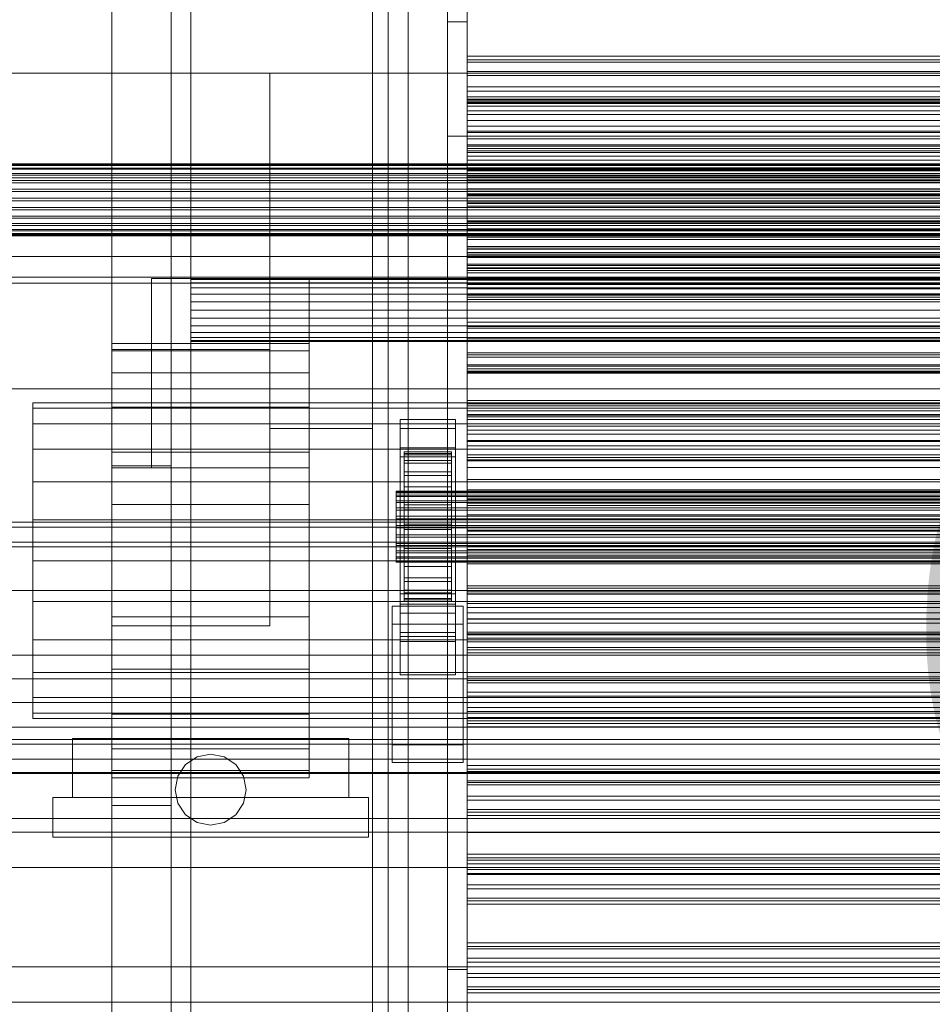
# Model space of a CAD drawing. Header units: millimetres. Extents: x -1970 to 61924, y -58230 to 6847.
# Tile 23 of 256: x -1363 to -1132, y -34466 to -34216. Entities that reach past the tile are written whole.
import ezdxf

# ---------------------------------------------------------------- set-up
doc = ezdxf.new("R2010")
doc.units = ezdxf.units.MM
for name, color, linetype, lineweight in [('COTAS_O', 1, 'Continuous', 0), ('COTAS_P', 1, 'Continuous', 0), ('frontal_briquetadora', 7, 'Continuous', 0), ('frontal_C03', 7, 'Continuous', 0), ('frontal_secador', 7, 'Continuous', 0), ('frontal_tolva', 7, 'Continuous', 0)]:
    doc.layers.add(name, color=color, linetype=linetype, lineweight=lineweight)
doc.dimstyles.new('R19_100', dxfattribs={"dimtxt": 250, "dimasz": 150, "dimexe": 150, "dimexo": 80, "dimgap": 100, "dimtad": 1, "dimtih": 1, "dimtoh": 1, "dimdsep": 46, "dimcen": 0.09, "dimadec": 0, "dimazin": 0, "dimtfac": 1, "dimtdec": 4, "dimtofl": 0, "dimtmove": 0, "dimatfit": 3, "dimfxl": 1, "dimtolj": 1, "dimtzin": 0, "dimarcsym": 0})

# ---------------------------------------------------------------- blocks, each defined once
blk = doc.blocks.new('DIM_R26_43')
at = {"layer": 'COTAS_P'}
for p, q in [((-1750, -34600), (-1600, -34555)), ((2600, -34600), (2450, -34555)), ((-1750, -35500), (-1750, -34600)), ((-1750, -34600), (2600, -34600)), ((-1750, -34600), (-1600, -34645)), ((2600, -34600), (2450, -34645)), ((2600, -35500), (2600, -34600))]:
    blk.add_line(p, q, dxfattribs=at)
blk.add_text('4350 P', height=250, dxfattribs=at).set_placement((425, -34500))
blk = doc.blocks.new('DIM_R26_45')
at = {"layer": 'COTAS_O'}
for p, q in [((-1725, -31700), (-1025, -31700)), ((-1025, -31700), (-1070, -31850)), ((-1025, -34400), (-1025, -31700)), ((-1025, -31700), (-980, -31850)), ((-1025, -34400), (-1070, -34250)), ((-1025, -34400), (-980, -34250)), ((-1725, -34400), (-1025, -34400))]:
    blk.add_line(p, q, dxfattribs=at)
blk.add_text('2700 O', height=250, rotation=90, dxfattribs=at).set_placement((-1125, -33050))
blk = doc.blocks.new('DIM_R26_46')
at = {"layer": 'COTAS_O'}
for p, q in [((-1725, -33700), (-1575, -33655)), ((1725, -33700), (1575, -33655)), ((-1725, -34400), (-1725, -33700)), ((-1725, -33700), (1725, -33700)), ((-1725, -33700), (-1575, -33745)), ((1725, -33700), (1575, -33745)), ((1725, -34400), (1725, -33700))]:
    blk.add_line(p, q, dxfattribs=at)
blk.add_text('3450 O', height=250, dxfattribs=at).set_placement((0, -33600))
blk = doc.blocks.new('DIM_R26_50')
at = {"layer": 'COTAS_O'}
for p, q in [((-1480, -33670), (-780, -33670)), ((-780, -33670), (-825, -33820)), ((-780, -36000), (-780, -33670)), ((-780, -33670), (-735, -33820)), ((-780, -36000), (-825, -35850)), ((-780, -36000), (-735, -35850)), ((-1480, -36000), (-780, -36000))]:
    blk.add_line(p, q, dxfattribs=at)
blk.add_text('2330 O', height=250, rotation=90, dxfattribs=at).set_placement((-880, -34835))
blk = doc.blocks.new('DIM_R26_52')
at = {"layer": 'COTAS_O'}
for p, q in [((-1400, -33000), (-700, -33000)), ((-700, -33000), (-745, -33150)), ((-700, -36000), (-700, -33000)), ((-700, -33000), (-655, -33150)), ((-700, -36000), (-745, -35850)), ((-700, -36000), (-655, -35850)), ((-1400, -36000), (-700, -36000))]:
    blk.add_line(p, q, dxfattribs=at)
blk.add_text('3000 O', height=250, rotation=90, dxfattribs=at).set_placement((-800, -34500))

msp = doc.modelspace()

# ---------------------------------------------------------------- linework, layer by layer
at = {"layer": 'frontal_briquetadora'}
for p, q in [((-1300, -34230.013), (-1405, -34230.013)), ((-630, -34230.013), (-1405, -34230.013)), ((-1300, -34230), (-1274, -34230)), ((-1300, -34230.013), (-1300, -34230)), ((-1300, -34230), (-1300, -34320)), ((-1300, -34256.484), (-1300, -34230.013)), ((-1274, -34230), (-1274, -34230.013)), ((-1274, -34320), (-1274, -34230)), ((-1274, -34230.013), (-1274, -34256.484)), ((-810, -34230.013), (-1274, -34230.013)), ((-1300, -34256.484), (-1405, -34256.484)), ((-630, -34256.484), (-1405, -34256.484)), ((-1300, -34283.185), (-1300, -34256.484)), ((-1274, -34256.484), (-1274, -34283.185)), ((-810, -34256.484), (-1274, -34256.484)), ((-1385, -34271.246), (-875, -34271.246)), ((-875, -34276.4), (-1385, -34276.4)), ((-1385, -34281.638), (-875, -34281.638)), ((-1300, -34283.185), (-1405, -34283.185)), ((-630, -34283.185), (-1405, -34283.185)), ((-1300, -34310), (-1300, -34283.185)), ((-1274, -34283.185), (-1274, -34310)), ((-810, -34283.185), (-1274, -34283.185)), ((-1300, -34310), (-1450, -34310)), ((-590, -34310), (-1450, -34310)), ((-630, -34310), (-1405, -34310)), ((-1300, -34310), (-1405, -34310)), ((-1300, -34310), (-1300, -34320)), ((-810, -34310), (-1274, -34310)), ((-1274, -34320), (-1274, -34310)), ((-1300, -34320), (-1274, -34320)), ((-1450, -34345), (-590, -34345)), ((-620, -34345), (-1425, -34345)), ((-1385, -34377.401), (-875, -34377.401)), ((-875, -34383.4), (-1385, -34383.4)), ((-1385, -34389.399), (-875, -34389.399))]:
    msp.add_line(p, q, dxfattribs=at)
at = {"layer": 'frontal_C03'}
for p, q in [((-1274, -34875.113), (-1274, -32314.944)), ((-1270, -32314.944), (-1270, -34875.113)), ((-1270, -34879.011), (-1270, -32318.841)), ((-1274, -32441.623), (-1274, -35001.792)), ((-1270, -35001.792), (-1270, -32441.623)), ((-1250, -34227.254), (-1250, -34225.72)), ((-1250, -34225.72), (-1250, -34226.601)), ((1250, -34225.72), (-1250, -34225.72)), ((-1250, -34226.601), (-1250, -34229.562)), ((1250, -34226.601), (-1250, -34226.601)), ((-1250, -34230.619), (-1250, -34227.254)), ((1250, -34227.254), (-1250, -34227.254)), ((-1250, -34229.562), (-1250, -34233.471)), ((1250, -34229.562), (-1250, -34229.562)), ((-1250, -34234.529), (-1250, -34230.619)), ((-1250, -34230.619), (1250, -34230.619)), ((-1250, -34233.471), (-1250, -34236.836)), ((1250, -34233.471), (-1250, -34233.471)), ((-1250, -34237.49), (-1250, -34234.529)), ((1250, -34234.529), (-1250, -34234.529)), ((-1250, -34237.233), (-1250, -34236.6)), ((-1250, -34236.6), (-1250, -34237.697)), ((-1250, -34236.6), (1250, -34236.6)), ((-1250, -34236.836), (-1250, -34238.371)), ((1250, -34236.836), (-1250, -34236.836)), ((-1250, -34239.553), (-1250, -34237.233)), ((-1250, -34237.233), (1250, -34237.233)), ((-1250, -34238.371), (-1250, -34237.49)), ((1250, -34237.49), (-1250, -34237.49)), ((-1250, -34237.697), (-1250, -34240.449)), ((-1250, -34237.697), (1250, -34237.697)), ((1250, -34238.371), (-1250, -34238.371)), ((-1250, -34243.401), (-1250, -34239.553)), ((-1250, -34239.553), (1250, -34239.553)), ((-1250, -34240.449), (-1250, -34244.669)), ((-1250, -34240.449), (1250, -34240.449)), ((-1250, -34248.516), (-1250, -34243.401)), ((-1250, -34243.401), (1250, -34243.401)), ((-1250, -34244.669), (-1250, -34250.068)), ((-1250, -34244.669), (1250, -34244.669)), ((-1250, -34249.712), (-1250, -34248.177)), ((-1250, -34248.177), (-1250, -34249.059)), ((1250, -34248.177), (-1250, -34248.177)), ((-1250, -34254.549), (-1250, -34248.516)), ((-1250, -34248.516), (1250, -34248.516)), ((-1250, -34249.059), (-1250, -34252.019)), ((1250, -34249.059), (-1250, -34249.059)), ((-1250, -34253.077), (-1250, -34249.712)), ((1250, -34249.712), (-1250, -34249.712)), ((-1250, -34250.068), (-1250, -34256.28)), ((-1250, -34250.068), (1250, -34250.068)), ((-1250, -34252.019), (-1250, -34255.929)), ((1250, -34252.019), (-1250, -34252.019)), ((-1500, -34252.99), (1500, -34252.99)), ((-1500, -34253.214), (1500, -34253.214)), ((-1500, -34253.379), (1500, -34253.379)), ((-1500, -34254.036), (1500, -34254.036)), ((-1500, -34254.354), (1500, -34254.354)), ((-1500, -34255.4), (1500, -34255.4)), ((-1250, -34256.986), (-1250, -34253.077)), ((-1250, -34253.077), (1250, -34253.077)), ((-1250, -34261.088), (-1250, -34254.549)), ((-1250, -34254.549), (1250, -34254.549)), ((-1500, -34255.849), (1500, -34255.849)), ((-1500, -34257.212), (1500, -34257.212)), ((-1500, -34257.762), (1500, -34257.762)), ((-1250, -34255.929), (-1250, -34259.294)), ((1250, -34255.929), (-1250, -34255.929)), ((-1250, -34256.28), (-1250, -34262.881)), ((1250, -34256.28), (-1250, -34256.28)), ((-1250, -34259.947), (-1250, -34256.986)), ((1250, -34256.986), (-1250, -34256.986)), ((-1500, -34259.35), (1500, -34259.35)), ((1500, -34259.963), (-1500, -34259.963)), ((-1250, -34259.294), (-1250, -34260.828)), ((1250, -34259.294), (-1250, -34259.294)), ((-1250, -34260.828), (-1250, -34259.947)), ((1250, -34259.947), (-1250, -34259.947)), ((-1500, -34261.667), (1500, -34261.667)), ((-1500, -34262.302), (1500, -34262.302)), ((1250, -34260.828), (-1250, -34260.828)), ((-1250, -34267.689), (-1250, -34261.088)), ((-1250, -34261.088), (1250, -34261.088)), ((-1250, -34262.881), (-1250, -34269.42)), ((-1250, -34262.881), (1250, -34262.881)), ((-1500, -34264.006), (1500, -34264.006)), ((-1500, -34264.619), (1500, -34264.619)), ((-1500, -34266.207), (1500, -34266.207)), ((-1500, -34266.757), (1500, -34266.757)), ((-1250, -34273.9), (-1250, -34267.689)), ((-1250, -34267.689), (1250, -34267.689)), ((-1500, -34268.12), (1500, -34268.12)), ((-1500, -34268.569), (1500, -34268.569)), ((-1500, -34269.615), (1500, -34269.615)), ((-1500, -34269.933), (1500, -34269.933)), ((-1250, -34269.42), (-1250, -34275.453)), ((-1250, -34269.42), (1250, -34269.42)), ((-1500, -34270.59), (1500, -34270.59)), ((-1500, -34270.754), (1500, -34270.754)), ((-1500, -34270.979), (1500, -34270.979)), ((-1250, -34272.17), (-1250, -34270.635)), ((-1250, -34270.635), (-1250, -34271.516)), ((1250, -34270.635), (-1250, -34270.635)), ((-1250, -34271.516), (-1250, -34274.477)), ((1250, -34271.516), (-1250, -34271.516)), ((-1250, -34275.534), (-1250, -34272.17)), ((1250, -34272.17), (-1250, -34272.17)), ((-1250, -34279.3), (-1250, -34273.9)), ((-1250, -34273.9), (1250, -34273.9)), ((-1250, -34274.477), (-1250, -34278.387)), ((1250, -34274.477), (-1250, -34274.477)), ((-1250, -34275.453), (-1250, -34280.567)), ((-1250, -34275.453), (1250, -34275.453)), ((-1250, -34279.444), (-1250, -34275.534)), ((-1250, -34275.534), (1250, -34275.534)), ((-1250, -34278.387), (-1250, -34281.751)), ((1250, -34278.387), (-1250, -34278.387)), ((-1250, -34283.52), (-1250, -34279.3)), ((-1250, -34279.3), (1250, -34279.3)), ((-1250, -34282.405), (-1250, -34279.444)), ((1250, -34279.444), (-1250, -34279.444)), ((-1250, -34280.567), (-1250, -34284.416)), ((-1250, -34280.567), (1250, -34280.567)), ((-1250, -34281.751), (-1250, -34283.286)), ((1250, -34281.751), (-1250, -34281.751)), ((-1250, -34283.286), (-1250, -34282.405)), ((1250, -34282.405), (-1250, -34282.405)), ((1250, -34283.286), (-1250, -34283.286)), ((-1250, -34286.272), (-1250, -34283.52)), ((-1250, -34283.52), (1250, -34283.52)), ((-1250, -34284.416), (-1250, -34286.736)), ((-1250, -34284.416), (1250, -34284.416)), ((-1250, -34287.369), (-1250, -34286.272)), ((-1250, -34286.272), (1250, -34286.272)), ((-1250, -34286.736), (-1250, -34287.369)), ((-1250, -34286.736), (1250, -34286.736)), ((-1250, -34287.369), (1250, -34287.369)), ((-1250, -34294.627), (-1250, -34293.092)), ((-1250, -34293.092), (-1250, -34293.974)), ((1250, -34293.092), (-1250, -34293.092)), ((-1250, -34293.974), (-1250, -34296.935)), ((1250, -34293.974), (-1250, -34293.974)), ((-1250, -34297.992), (-1250, -34294.627)), ((1250, -34294.627), (-1250, -34294.627)), ((-1250, -34296.935), (-1250, -34300.844)), ((1250, -34296.935), (-1250, -34296.935)), ((-1250, -34301.902), (-1250, -34297.992)), ((-1250, -34297.992), (1250, -34297.992)), ((-1250, -34300.844), (-1250, -34304.209)), ((1250, -34300.844), (-1250, -34300.844)), ((-1250, -34304.862), (-1250, -34301.902)), ((1250, -34301.902), (-1250, -34301.902)), ((-1250, -34304.209), (-1250, -34305.744)), ((1250, -34304.209), (-1250, -34304.209)), ((-1250, -34305.744), (-1250, -34304.862)), ((1250, -34304.862), (-1250, -34304.862)), ((1250, -34305.744), (-1250, -34305.744)), ((-1250, -34313.698), (-1250, -34312.901)), ((-1250, -34312.901), (-1250, -34314.283)), ((-1250, -34312.901), (1250, -34312.901)), ((-1250, -34316.621), (-1250, -34313.698)), ((-1250, -34313.698), (1250, -34313.698)), ((-1250, -34314.283), (-1250, -34317.75)), ((-1250, -34314.283), (1250, -34314.283)), ((-1250, -34317.085), (-1250, -34315.55)), ((-1250, -34315.55), (-1250, -34316.431)), ((1250, -34315.55), (-1250, -34315.55)), ((-1250, -34316.431), (-1250, -34319.392)), ((1250, -34316.431), (-1250, -34316.431)), ((-1250, -34321.469), (-1250, -34316.621)), ((-1250, -34316.621), (1250, -34316.621)), ((-1250, -34320.45), (-1250, -34317.085)), ((1250, -34317.085), (-1250, -34317.085)), ((-1250, -34317.75), (-1250, -34323.066)), ((-1250, -34317.75), (1250, -34317.75)), ((-1267, -34319.998), (-1267, -34317.752)), ((-1267, -34317.752), (-1253, -34317.752)), ((-1267, -34364.526), (-1267, -34317.752)), ((-1253, -34319.998), (-1267, -34319.998)), ((-1267, -34319.998), (-1267, -34366.772)), ((-1253, -34317.752), (-1253, -34319.998)), ((-1253, -34317.752), (-1253, -34364.526)), ((-1253, -34366.772), (-1253, -34319.998)), ((-1250, -34319.392), (-1250, -34323.302)), ((1250, -34319.392), (-1250, -34319.392)), ((-1250, -34324.359), (-1250, -34320.45)), ((-1250, -34320.45), (1250, -34320.45)), ((-1250, -34327.913), (-1250, -34321.469)), ((-1250, -34321.469), (1250, -34321.469)), ((-1267, -34327.185), (-1267, -34324.939)), ((-1267, -34324.939), (-1253, -34324.939)), ((-1267, -34371.713), (-1267, -34324.939)), ((-1253, -34324.939), (-1253, -34327.185)), ((-1253, -34324.939), (-1253, -34371.713)), ((-1250, -34323.066), (-1250, -34329.869)), ((-1250, -34323.066), (1250, -34323.066)), ((-1250, -34323.302), (-1250, -34326.667)), ((1250, -34323.302), (-1250, -34323.302)), ((-1250, -34327.32), (-1250, -34324.359)), ((1250, -34324.359), (-1250, -34324.359)), ((-1253, -34327.185), (-1267, -34327.185)), ((-1267, -34327.185), (-1267, -34373.959)), ((-1266, -34335.887), (-1266, -34325.893)), ((-1266, -34325.893), (-1266, -34326.713)), ((-1266, -34325.893), (-1254, -34325.893)), ((-1266, -34326.366), (-1266, -34325.893)), ((-1266, -34336.111), (-1266, -34326.366)), ((-1266, -34326.366), (-1254, -34326.366)), ((-1266, -34328.102), (-1266, -34326.366)), ((-1266, -34336.275), (-1266, -34326.713)), ((-1266, -34326.713), (-1266, -34328.772)), ((-1266, -34326.713), (-1254, -34326.713)), ((-1254, -34326.713), (-1254, -34325.893)), ((-1254, -34325.893), (-1254, -34335.887)), ((-1254, -34325.893), (-1254, -34326.366)), ((-1254, -34326.366), (-1254, -34336.111)), ((-1254, -34326.366), (-1254, -34328.102)), ((-1254, -34328.772), (-1254, -34326.713)), ((-1254, -34326.713), (-1254, -34336.275)), ((-1253, -34373.959), (-1253, -34327.185)), ((-1250, -34326.667), (-1250, -34328.201)), ((1250, -34326.667), (-1250, -34326.667)), ((-1250, -34328.201), (-1250, -34327.32)), ((1250, -34327.32), (-1250, -34327.32)), ((-1266, -34336.933), (-1266, -34328.102)), ((-1266, -34328.102), (-1254, -34328.102)), ((-1266, -34330.98), (-1266, -34328.102)), ((-1266, -34337.25), (-1266, -34328.772)), ((-1266, -34328.772), (-1266, -34331.928)), ((-1266, -34328.772), (-1254, -34328.772)), ((-1254, -34328.102), (-1254, -34336.933)), ((-1254, -34328.102), (-1254, -34330.98)), ((-1254, -34331.928), (-1254, -34328.772)), ((-1254, -34328.772), (-1254, -34337.25)), ((-1250, -34335.513), (-1250, -34327.913)), ((-1250, -34327.913), (1250, -34327.913)), ((1250, -34328.201), (-1250, -34328.201)), ((-1250, -34329.869), (-1250, -34337.695)), ((-1250, -34329.869), (1250, -34329.869)), ((-1266, -34338.296), (-1266, -34330.98)), ((-1266, -34330.98), (-1254, -34330.98)), ((-1266, -34334.806), (-1266, -34330.98)), ((-1266, -34338.746), (-1266, -34331.928)), ((-1266, -34331.928), (-1266, -34335.968)), ((-1266, -34331.928), (-1254, -34331.928)), ((-1254, -34330.98), (-1254, -34338.296)), ((-1254, -34330.98), (-1254, -34334.806)), ((-1254, -34335.968), (-1254, -34331.928)), ((-1254, -34331.928), (-1254, -34338.746)), ((-1266, -34340.109), (-1266, -34334.806)), ((-1266, -34334.806), (-1254, -34334.806)), ((-1266, -34339.319), (-1266, -34334.806)), ((-1254, -34334.806), (-1254, -34340.109)), ((-1254, -34334.806), (-1254, -34339.319)), ((-1268, -34336.111), (-1268, -34335.887)), ((-1268, -34335.887), (-1268, -34336.275)), ((-1268, -34335.887), (1268, -34335.887)), ((-1268, -34336.933), (-1268, -34336.111)), ((-1268, -34336.111), (1268, -34336.111)), ((-1268, -34336.275), (-1268, -34337.25)), ((-1268, -34336.275), (1268, -34336.275)), ((-1268, -34338.296), (-1268, -34336.933)), ((-1268, -34336.933), (1268, -34336.933)), ((-1268, -34337.25), (-1268, -34338.746)), ((-1268, -34337.25), (1268, -34337.25)), ((-1266, -34336.275), (-1266, -34335.887)), ((-1254, -34335.887), (-1266, -34335.887)), ((-1266, -34335.887), (-1266, -34336.111)), ((-1266, -34340.659), (-1266, -34335.968)), ((-1266, -34335.968), (-1266, -34340.614)), ((-1266, -34335.968), (-1254, -34335.968)), ((-1254, -34336.111), (-1266, -34336.111)), ((-1266, -34336.111), (-1266, -34336.933)), ((-1266, -34337.25), (-1266, -34336.275)), ((-1254, -34336.275), (-1266, -34336.275)), ((-1254, -34336.933), (-1266, -34336.933)), ((-1266, -34336.933), (-1266, -34338.296)), ((-1266, -34338.746), (-1266, -34337.25)), ((-1254, -34337.25), (-1266, -34337.25)), ((-1254, -34335.887), (-1254, -34336.275)), ((-1254, -34336.111), (-1254, -34335.887)), ((-1254, -34340.614), (-1254, -34335.968)), ((-1254, -34335.968), (-1254, -34340.659)), ((-1254, -34336.933), (-1254, -34336.111)), ((-1254, -34336.275), (-1254, -34337.25)), ((-1254, -34338.296), (-1254, -34336.933)), ((-1254, -34337.25), (-1254, -34338.746)), ((-1250, -34343.752), (-1250, -34335.513)), ((-1250, -34335.513), (1250, -34335.513)), ((-1250, -34337.695), (-1250, -34346.01)), ((1250, -34337.695), (-1250, -34337.695)), ((-1268, -34340.109), (-1268, -34338.296)), ((-1268, -34338.296), (1268, -34338.296)), ((-1268, -34338.746), (-1268, -34340.659)), ((-1268, -34338.746), (1268, -34338.746)), ((-1268, -34342.246), (-1268, -34340.109)), ((-1268, -34340.109), (1268, -34340.109)), ((-1254, -34338.296), (-1266, -34338.296)), ((-1266, -34338.296), (-1266, -34340.109)), ((-1266, -34340.659), (-1266, -34338.746)), ((-1254, -34338.746), (-1266, -34338.746)), ((-1266, -34342.246), (-1266, -34339.319)), ((-1266, -34339.319), (-1254, -34339.319)), ((-1266, -34344.211), (-1266, -34339.319)), ((-1254, -34340.109), (-1266, -34340.109)), ((-1266, -34340.109), (-1266, -34342.246)), ((-1254, -34340.109), (-1254, -34338.296)), ((-1254, -34338.746), (-1254, -34340.659)), ((-1254, -34339.319), (-1254, -34342.246)), ((-1254, -34339.319), (-1254, -34344.211)), ((-1254, -34342.246), (-1254, -34340.109)), ((-1250, -34339.543), (-1250, -34338.008)), ((-1250, -34338.008), (-1250, -34338.889)), ((1250, -34338.008), (-1250, -34338.008)), ((-1250, -34338.889), (-1250, -34341.85)), ((1250, -34338.889), (-1250, -34338.889)), ((-1250, -34342.907), (-1250, -34339.543)), ((1250, -34339.543), (-1250, -34339.543)), ((-1268, -34340.659), (-1268, -34342.86)), ((-1268, -34340.659), (1268, -34340.659)), ((-1268, -34344.563), (-1268, -34342.246)), ((-1268, -34342.246), (1268, -34342.246)), ((-1266, -34340.614), (-1266, -34342.86)), ((-1254, -34340.614), (-1266, -34340.614)), ((-1266, -34340.614), (-1266, -34345.551)), ((-1266, -34342.86), (-1266, -34340.659)), ((-1254, -34340.659), (-1266, -34340.659)), ((-1254, -34342.246), (-1266, -34342.246)), ((-1266, -34342.246), (-1266, -34344.563)), ((-1254, -34342.86), (-1254, -34340.614)), ((-1254, -34345.551), (-1254, -34340.614)), ((-1254, -34340.659), (-1254, -34342.86)), ((-1254, -34344.563), (-1254, -34342.246)), ((-1250, -34341.85), (-1250, -34345.759)), ((1250, -34341.85), (-1250, -34341.85)), ((1530, -34343.773), (-1530, -34343.773)), ((-1268, -34342.86), (-1268, -34345.199)), ((1268, -34342.86), (-1268, -34342.86)), ((-1268, -34346.902), (-1268, -34344.563)), ((-1268, -34344.563), (1268, -34344.563)), ((-1266, -34342.86), (-1254, -34342.86)), ((-1266, -34345.199), (-1266, -34342.86)), ((-1266, -34344.563), (-1266, -34344.211)), ((-1266, -34344.211), (-1254, -34344.211)), ((-1266, -34349.148), (-1266, -34344.211)), ((-1254, -34344.563), (-1266, -34344.563)), ((-1266, -34344.563), (-1266, -34346.902)), ((-1254, -34342.86), (-1254, -34345.199)), ((-1254, -34344.211), (-1254, -34344.563)), ((-1254, -34344.211), (-1254, -34349.148)), ((-1254, -34346.902), (-1254, -34344.563)), ((-1250, -34346.817), (-1250, -34342.907)), ((-1250, -34342.907), (1250, -34342.907)), ((-1250, -34352.067), (-1250, -34343.752)), ((-1250, -34343.752), (1250, -34343.752)), ((-1268, -34345.199), (-1268, -34347.516)), ((-1268, -34345.199), (1268, -34345.199)), ((-1268, -34349.103), (-1268, -34346.902)), ((-1268, -34346.902), (1268, -34346.902)), ((-1268, -34347.516), (-1268, -34349.653)), ((-1268, -34347.516), (1268, -34347.516)), ((-1266, -34347.516), (-1266, -34345.199)), ((-1266, -34345.199), (-1266, -34345.551)), ((-1254, -34345.199), (-1266, -34345.199)), ((-1266, -34345.551), (-1266, -34350.443)), ((-1266, -34345.551), (-1254, -34345.551)), ((-1266, -34346.902), (-1266, -34349.148)), ((-1254, -34346.902), (-1266, -34346.902)), ((-1266, -34346.902), (-1266, -34349.103)), ((-1266, -34349.653), (-1266, -34347.516)), ((-1266, -34347.516), (-1266, -34350.443)), ((-1254, -34347.516), (-1266, -34347.516)), ((-1254, -34345.551), (-1254, -34345.199)), ((-1254, -34345.199), (-1254, -34347.516)), ((-1254, -34350.443), (-1254, -34345.551)), ((-1254, -34349.148), (-1254, -34346.902)), ((-1254, -34349.103), (-1254, -34346.902)), ((-1254, -34350.443), (-1254, -34347.516)), ((-1254, -34347.516), (-1254, -34349.653)), ((-1250, -34345.759), (-1250, -34349.124)), ((1250, -34345.759), (-1250, -34345.759)), ((-1250, -34346.01), (-1250, -34354.249)), ((-1250, -34346.01), (1250, -34346.01)), ((-1250, -34349.778), (-1250, -34346.817)), ((1250, -34346.817), (-1250, -34346.817)), ((1530, -34348.773), (-1530, -34348.773)), ((-1268, -34351.016), (-1268, -34349.103)), ((-1268, -34349.103), (1268, -34349.103)), ((-1268, -34349.653), (-1268, -34351.466)), ((-1268, -34349.653), (1268, -34349.653)), ((-1266, -34349.103), (-1266, -34353.795)), ((-1254, -34349.103), (-1266, -34349.103)), ((-1266, -34349.103), (-1266, -34351.016)), ((-1266, -34349.148), (-1254, -34349.148)), ((-1266, -34353.795), (-1266, -34349.148)), ((-1266, -34351.466), (-1266, -34349.653)), ((-1266, -34349.653), (-1266, -34354.956)), ((-1254, -34349.653), (-1266, -34349.653)), ((-1254, -34353.795), (-1254, -34349.103)), ((-1254, -34351.016), (-1254, -34349.103)), ((-1254, -34349.148), (-1254, -34353.795)), ((-1254, -34354.956), (-1254, -34349.653)), ((-1254, -34349.653), (-1254, -34351.466)), ((-1250, -34349.124), (-1250, -34350.659)), ((1250, -34349.124), (-1250, -34349.124)), ((-1250, -34350.659), (-1250, -34349.778)), ((1250, -34349.778), (-1250, -34349.778)), ((-1268, -34352.512), (-1268, -34351.016)), ((-1268, -34351.016), (1268, -34351.016)), ((-1268, -34351.466), (-1268, -34352.829)), ((-1268, -34351.466), (1268, -34351.466)), ((-1268, -34353.487), (-1268, -34352.512)), ((-1268, -34352.512), (1268, -34352.512)), ((-1266, -34350.443), (-1266, -34354.956)), ((-1266, -34350.443), (-1254, -34350.443)), ((-1266, -34351.016), (-1266, -34357.834)), ((-1254, -34351.016), (-1266, -34351.016)), ((-1266, -34351.016), (-1266, -34352.512)), ((-1266, -34352.829), (-1266, -34351.466)), ((-1266, -34351.466), (-1266, -34358.782)), ((-1254, -34351.466), (-1266, -34351.466)), ((-1266, -34352.512), (-1266, -34360.99)), ((-1254, -34352.512), (-1266, -34352.512)), ((-1266, -34352.512), (-1266, -34353.487)), ((-1254, -34354.956), (-1254, -34350.443)), ((-1254, -34357.834), (-1254, -34351.016)), ((-1254, -34352.512), (-1254, -34351.016)), ((-1254, -34358.782), (-1254, -34351.466)), ((-1254, -34351.466), (-1254, -34352.829)), ((-1254, -34360.99), (-1254, -34352.512)), ((-1254, -34353.487), (-1254, -34352.512)), ((1250, -34350.659), (-1250, -34350.659)), ((-1250, -34359.893), (-1250, -34352.067)), ((-1250, -34352.067), (1250, -34352.067)), ((-1268, -34352.829), (-1268, -34353.651)), ((-1268, -34352.829), (1268, -34352.829)), ((-1268, -34353.875), (-1268, -34353.487)), ((-1268, -34353.487), (1268, -34353.487)), ((-1268, -34353.651), (-1268, -34353.875)), ((-1268, -34353.651), (1268, -34353.651)), ((-1268, -34353.875), (1268, -34353.875)), ((-1266, -34353.651), (-1266, -34352.829)), ((-1266, -34352.829), (-1266, -34361.66)), ((-1254, -34352.829), (-1266, -34352.829)), ((-1266, -34353.487), (-1266, -34363.049)), ((-1254, -34353.487), (-1266, -34353.487)), ((-1266, -34353.487), (-1266, -34353.875)), ((-1266, -34353.875), (-1266, -34353.651)), ((-1266, -34353.651), (-1266, -34363.396)), ((-1254, -34353.651), (-1266, -34353.651)), ((-1266, -34353.795), (-1254, -34353.795)), ((-1266, -34357.834), (-1266, -34353.795)), ((-1266, -34353.875), (-1266, -34363.869)), ((-1254, -34353.875), (-1266, -34353.875)), ((-1266, -34354.956), (-1266, -34358.782)), ((-1266, -34354.956), (-1254, -34354.956)), ((-1254, -34361.66), (-1254, -34352.829)), ((-1254, -34352.829), (-1254, -34353.651)), ((-1254, -34363.049), (-1254, -34353.487)), ((-1254, -34353.875), (-1254, -34353.487)), ((-1254, -34363.396), (-1254, -34353.651)), ((-1254, -34353.651), (-1254, -34353.875)), ((-1254, -34353.795), (-1254, -34357.834)), ((-1254, -34363.869), (-1254, -34353.875)), ((-1254, -34358.782), (-1254, -34354.956)), ((-1250, -34354.249), (-1250, -34361.849)), ((-1250, -34354.249), (1250, -34354.249)), ((-1266, -34357.834), (-1254, -34357.834)), ((-1266, -34360.99), (-1266, -34357.834)), ((-1266, -34358.782), (-1266, -34361.66)), ((-1266, -34358.782), (-1254, -34358.782)), ((-1254, -34357.834), (-1254, -34360.99)), ((-1254, -34361.66), (-1254, -34358.782)), ((-1250, -34366.696), (-1250, -34359.893)), ((-1250, -34359.893), (1250, -34359.893)), ((-1267, -34372.683), (-1267, -34361.904)), ((-1267, -34361.904), (-1253, -34361.904)), ((-1267, -34371.648), (-1267, -34361.904)), ((-1266, -34360.99), (-1254, -34360.99)), ((-1266, -34363.049), (-1266, -34360.99)), ((-1266, -34361.66), (-1266, -34363.396)), ((-1266, -34361.66), (-1254, -34361.66)), ((-1254, -34360.99), (-1254, -34363.049)), ((-1254, -34363.396), (-1254, -34361.66)), ((-1253, -34361.904), (-1253, -34372.683)), ((-1253, -34361.904), (-1253, -34371.648)), ((-1250, -34362), (-1250, -34360.465)), ((-1250, -34360.465), (-1250, -34361.347)), ((1250, -34360.465), (-1250, -34360.465)), ((-1250, -34361.347), (-1250, -34364.308)), ((1250, -34361.347), (-1250, -34361.347)), ((-1250, -34361.849), (-1250, -34368.293)), ((-1250, -34361.849), (1250, -34361.849)), ((-1250, -34365.365), (-1250, -34362)), ((1250, -34362), (-1250, -34362)), ((-1269, -34369.539), (-1269, -34365.048)), ((-1269, -34365.048), (-1251, -34365.048)), ((-1269, -34400.128), (-1269, -34365.048)), ((-1253, -34364.526), (-1267, -34364.526)), ((-1267, -34364.526), (-1267, -34366.772)), ((-1266, -34363.049), (-1254, -34363.049)), ((-1266, -34363.869), (-1266, -34363.049)), ((-1266, -34363.396), (-1266, -34363.869)), ((-1266, -34363.396), (-1254, -34363.396)), ((-1266, -34363.869), (-1254, -34363.869)), ((-1254, -34363.049), (-1254, -34363.869)), ((-1254, -34363.869), (-1254, -34363.396)), ((-1253, -34366.772), (-1253, -34364.526)), ((-1251, -34365.048), (-1251, -34369.539)), ((-1251, -34365.048), (-1251, -34400.128)), ((-1250, -34364.308), (-1250, -34368.217)), ((1250, -34364.308), (-1250, -34364.308)), ((-1267, -34366.772), (-1253, -34366.772)), ((-1250, -34369.274), (-1250, -34365.365)), ((-1250, -34365.365), (1250, -34365.365)), ((-1250, -34372.012), (-1250, -34366.696)), ((-1250, -34366.696), (1250, -34366.696)), ((-1251, -34369.539), (-1269, -34369.539)), ((-1269, -34404.62), (-1269, -34369.539)), ((-1251, -34404.62), (-1251, -34369.539)), ((-1250, -34368.217), (-1250, -34371.582)), ((1250, -34368.217), (-1250, -34368.217)), ((-1250, -34368.293), (-1250, -34373.141)), ((-1250, -34368.293), (1250, -34368.293)), ((-1250, -34372.235), (-1250, -34369.274)), ((1250, -34369.274), (-1250, -34369.274)), ((-1253, -34371.648), (-1267, -34371.648)), ((-1267, -34371.648), (-1267, -34382.428)), ((-1253, -34371.713), (-1267, -34371.713)), ((-1267, -34371.713), (-1267, -34373.959)), ((-1253, -34382.428), (-1253, -34371.648)), ((-1253, -34373.959), (-1253, -34371.713)), ((-1250, -34371.582), (-1250, -34373.117)), ((1250, -34371.582), (-1250, -34371.582)), ((-1250, -34375.479), (-1250, -34372.012)), ((-1250, -34372.012), (1250, -34372.012)), ((-1250, -34373.117), (-1250, -34372.235)), ((1250, -34372.235), (-1250, -34372.235)), ((-1253, -34372.683), (-1267, -34372.683)), ((-1267, -34372.683), (-1267, -34382.428)), ((-1267, -34373.959), (-1253, -34373.959)), ((-1253, -34382.428), (-1253, -34372.683)), ((1250, -34373.117), (-1250, -34373.117)), ((-1250, -34373.141), (-1250, -34376.064)), ((-1250, -34373.141), (1250, -34373.141)), ((-1250, -34376.861), (-1250, -34375.479)), ((-1250, -34375.479), (1250, -34375.479)), ((-1250, -34376.064), (-1250, -34376.861)), ((-1250, -34376.064), (1250, -34376.064)), ((-1250, -34376.861), (1250, -34376.861)), ((-1267, -34382.428), (-1253, -34382.428)), ((-1250, -34384.458), (-1250, -34382.923)), ((-1250, -34382.923), (-1250, -34383.804)), ((1250, -34382.923), (-1250, -34382.923)), ((-1250, -34383.804), (-1250, -34386.765)), ((1250, -34383.804), (-1250, -34383.804)), ((-1250, -34387.823), (-1250, -34384.458)), ((1250, -34384.458), (-1250, -34384.458)), ((-1250, -34386.765), (-1250, -34390.675)), ((1250, -34386.765), (-1250, -34386.765)), ((-1250, -34391.732), (-1250, -34387.823)), ((-1250, -34387.823), (1250, -34387.823)), ((-1250, -34390.675), (-1250, -34394.039)), ((1250, -34390.675), (-1250, -34390.675)), ((-1250, -34394.693), (-1250, -34391.732)), ((1250, -34391.732), (-1250, -34391.732)), ((-1250, -34394.039), (-1250, -34395.574)), ((1250, -34394.039), (-1250, -34394.039)), ((-1250, -34395.574), (-1250, -34394.693)), ((1250, -34394.693), (-1250, -34394.693)), ((-1500, -34395.695), (1500, -34395.695)), ((1250, -34395.574), (-1250, -34395.574)), ((1530, -34398.773), (-1530, -34398.773)), ((-1251, -34400.128), (-1269, -34400.128)), ((-1269, -34400.128), (-1269, -34404.62)), ((-1251, -34404.62), (-1251, -34400.128)), ((1530, -34403.773), (-1530, -34403.773)), ((-1269, -34404.62), (-1251, -34404.62)), ((1500, -34407.104), (-1500, -34407.104)), ((1500, -34407.389), (-1500, -34407.389)), ((-1250, -34406.915), (-1250, -34405.381)), ((-1250, -34405.381), (-1250, -34406.262)), ((1250, -34405.381), (-1250, -34405.381)), ((-1250, -34406.262), (-1250, -34409.223)), ((1250, -34406.262), (-1250, -34406.262)), ((-1250, -34410.28), (-1250, -34406.915)), ((1250, -34406.915), (-1250, -34406.915)), ((-1250, -34409.223), (-1250, -34413.132)), ((1250, -34409.223), (-1250, -34409.223)), ((-1250, -34414.19), (-1250, -34410.28)), ((-1250, -34410.28), (1250, -34410.28)), ((-1250, -34413.132), (-1250, -34416.497)), ((1250, -34413.132), (-1250, -34413.132)), ((-1250, -34417.151), (-1250, -34414.19)), ((1250, -34414.19), (-1250, -34414.19)), ((-1250, -34416.497), (-1250, -34418.032)), ((1250, -34416.497), (-1250, -34416.497)), ((-1250, -34418.032), (-1250, -34417.151)), ((1250, -34417.151), (-1250, -34417.151)), ((-1500, -34418.797), (1500, -34418.797)), ((1250, -34418.032), (-1250, -34418.032)), ((-1500, -34422.245), (1500, -34422.245)), ((-1250, -34429.373), (-1250, -34427.838)), ((-1250, -34427.838), (-1250, -34428.72)), ((1250, -34427.838), (-1250, -34427.838)), ((-1250, -34428.72), (-1250, -34431.68)), ((1250, -34428.72), (-1250, -34428.72)), ((-1250, -34432.738), (-1250, -34429.373)), ((1250, -34429.373), (-1250, -34429.373)), ((1500, -34431.228), (-1500, -34431.228)), ((-1250, -34431.68), (-1250, -34435.59)), ((1250, -34431.68), (-1250, -34431.68)), ((-1250, -34436.647), (-1250, -34432.738)), ((-1250, -34432.738), (1250, -34432.738)), ((-1250, -34435.59), (-1250, -34438.955)), ((1250, -34435.59), (-1250, -34435.59)), ((-1250, -34439.608), (-1250, -34436.647)), ((1250, -34436.647), (-1250, -34436.647)), ((-1250, -34438.955), (-1250, -34440.49)), ((1250, -34438.955), (-1250, -34438.955)), ((-1250, -34440.49), (-1250, -34439.608)), ((1250, -34439.608), (-1250, -34439.608)), ((1250, -34440.49), (-1250, -34440.49)), ((-1250, -34451.831), (-1250, -34450.296)), ((-1250, -34450.296), (-1250, -34451.177)), ((1250, -34450.296), (-1250, -34450.296)), ((-1250, -34451.177), (-1250, -34454.138)), ((1250, -34451.177), (-1250, -34451.177)), ((-1250, -34455.195), (-1250, -34451.831)), ((1250, -34451.831), (-1250, -34451.831)), ((-1250, -34454.138), (-1250, -34458.048)), ((1250, -34454.138), (-1250, -34454.138)), ((1500, -34456.351), (-1500, -34456.351)), ((-1250, -34459.105), (-1250, -34455.195)), ((-1250, -34455.195), (1250, -34455.195)), ((-1250, -34458.048), (-1250, -34461.412)), ((1250, -34458.048), (-1250, -34458.048)), ((-1250, -34462.066), (-1250, -34459.105)), ((1250, -34459.105), (-1250, -34459.105)), ((-1250, -34461.412), (-1250, -34462.947)), ((1250, -34461.412), (-1250, -34461.412)), ((-1250, -34462.947), (-1250, -34462.066)), ((1250, -34462.066), (-1250, -34462.066)), ((1250, -34462.947), (-1250, -34462.947)), ((-1500, -34465.334), (1500, -34465.334))]:
    msp.add_line(p, q, dxfattribs=at)
at = {"layer": 'frontal_secador'}
for p, q in [((-1340, -36000), (-1340, -33000)), ((-1325, -36000), (-1325, -33075)), ((-1325, -35590), (-1325, -33075)), ((-1325, -35980), (-1325, -33075)), ((-1320, -35980), (-1320, -33075)), ((-1270, -35980), (-1270, -33075)), ((-1265, -35980), (-1265, -33075)), ((-1250, -33996), (-1250, -34236)), ((-1250, -34002), (-1250, -34242)), ((-1255, -34006), (-1255, -34246)), ((-1250, -34246), (-1250, -34006)), ((-1255, -34246), (-1255, -34177)), ((-1250, -34177), (-1250, -34246)), ((-1255, -34457), (-1255, -34217)), ((-1255, -34217), (-1255, -34286)), ((-1255, -34217), (-1250, -34217)), ((-1250, -34217), (-1250, -34457)), ((-1250, -34286), (-1250, -34217)), ((-1250, -34236), (1250, -34236)), ((-1250, -34236), (-1250, -34242)), ((-1250, -34242), (1250, -34242)), ((-1250, -34242), (-1250, -34246)), ((-1250, -34242), (-1250, -34246.659)), ((-1250, -34245), (-1250, -34242)), ((-1250, -34249.659), (-1250, -34245)), ((-1250, -34245), (1250, -34245)), ((-1255, -34246), (-1250, -34246)), ((1250, -34246), (-1250, -34246)), ((-1250, -34246.659), (1250, -34246.659)), ((-1250, -34246.659), (-1250, -34249.659)), ((-1250, -34246.659), (-1250, -34251)), ((1250, -34249.659), (-1250, -34249.659)), ((-1250, -34254), (-1250, -34249.659)), ((-1250, -34251), (1250, -34251)), ((-1250, -34251), (-1250, -34254)), ((-1250, -34251), (-1250, -34254.728)), ((1250, -34254), (-1250, -34254)), ((-1250, -34257.728), (-1250, -34254)), ((-1250, -34254.728), (1250, -34254.728)), ((-1250, -34254.728), (-1250, -34257.728)), ((-1250, -34254.728), (-1250, -34257.588)), ((-1250, -34257.588), (1250, -34257.588)), ((-1250, -34257.588), (-1250, -34260.588)), ((-1250, -34257.588), (-1250, -34259.387)), ((-1250, -34259.918), (-1250, -34257.611)), ((1250, -34257.611), (-1250, -34257.611)), ((1250, -34257.728), (-1250, -34257.728)), ((-1250, -34260.588), (-1250, -34257.728)), ((-1250, -34259.387), (1250, -34259.387)), ((-1250, -34259.387), (-1250, -34262.387)), ((-1250, -34259.387), (-1250, -34260)), ((-1250, -34263.65), (-1250, -34259.918)), ((1250, -34259.918), (-1250, -34259.918)), ((-1250, -34260), (1250, -34260)), ((-1250, -34260), (-1250, -34263)), ((1250, -34260.588), (-1250, -34260.588)), ((-1250, -34262.387), (-1250, -34260.588)), ((1250, -34262.387), (-1250, -34262.387)), ((-1250, -34263), (-1250, -34262.387)), ((1250, -34263), (-1250, -34263)), ((-1250, -34263.65), (-1250, -34267.382)), ((-1250, -34263.65), (1250, -34263.65)), ((-1250, -34264), (-1250, -34276)), ((1250, -34264), (-1250, -34264)), ((-1250, -34268), (-1250, -34264)), ((-1250, -34267.382), (-1250, -34269.689)), ((1250, -34267.382), (-1250, -34267.382)), ((-1250, -34280), (-1250, -34268)), ((-1250, -34268), (1250, -34268)), ((1250, -34269.689), (-1250, -34269.689)), ((-1250, -34276.709), (-1250, -34274)), ((1250, -34274), (-1250, -34274)), ((-1250, -34274.545), (-1250, -34274)), ((-1250, -34276.144), (-1250, -34274.545)), ((1250, -34274.545), (-1250, -34274.545)), ((-1250, -34276), (-1250, -34516)), ((1250, -34276), (-1250, -34276)), ((-1250, -34282), (-1250, -34276)), ((-1250, -34276), (-1250, -34280)), ((-1250, -34278.686), (-1250, -34276.144)), ((1250, -34276.144), (-1250, -34276.144)), ((-1250, -34284.651), (-1250, -34276.709)), ((1250, -34276.709), (-1250, -34276.709)), ((-1250, -34282), (-1250, -34278.686)), ((1250, -34278.686), (-1250, -34278.686)), ((1250, -34280), (-1250, -34280)), ((-1330, -34282), (-1290, -34282)), ((-1330, -34310), (-1330, -34282)), ((-1320, -34282.273), (-1320, -34282)), ((1320, -34282), (-1320, -34282)), ((-1320, -34283.072), (-1320, -34282.273)), ((1320, -34282.273), (-1320, -34282.273)), ((-1290, -34310), (-1290, -34282)), ((-1250, -34285.859), (-1250, -34282)), ((1250, -34282), (-1250, -34282)), ((-1250, -34282), (-1250, -34522)), ((-1250, -34286), (-1250, -34282)), ((-1320, -34284.343), (-1320, -34283.072)), ((1320, -34283.072), (-1320, -34283.072)), ((-1320, -34286), (-1320, -34284.343)), ((1320, -34284.343), (-1320, -34284.343)), ((-1250, -34297.285), (-1250, -34284.651)), ((1250, -34284.651), (-1250, -34284.651)), ((-1320, -34287.929), (-1320, -34286)), ((1320, -34286), (-1320, -34286)), ((-1255, -34286), (-1255, -34526)), ((-1250, -34286), (-1255, -34286)), ((-1250, -34290), (-1250, -34285.859)), ((1250, -34285.859), (-1250, -34285.859)), ((-1250, -34526), (-1250, -34286)), ((-1250, -34286), (1250, -34286)), ((-1320, -34290), (-1320, -34287.929)), ((1320, -34287.929), (-1320, -34287.929)), ((-1320, -34290), (-1320, -34292.071)), ((-1320, -34290), (1320, -34290)), ((-1250, -34290), (-1250, -34294.141)), ((-1250, -34290), (1250, -34290)), ((-1320, -34292.071), (-1320, -34294)), ((1320, -34292.071), (-1320, -34292.071)), ((-1320, -34294), (-1320, -34295.657)), ((1320, -34294), (-1320, -34294)), ((-1250, -34294.141), (-1250, -34298)), ((1250, -34294.141), (-1250, -34294.141)), ((-1320, -34295.657), (-1320, -34296.928)), ((1320, -34295.657), (-1320, -34295.657)), ((-1320, -34296.928), (-1320, -34297.727)), ((1320, -34296.928), (-1320, -34296.928)), ((-1320, -34297.727), (-1320, -34298)), ((1320, -34297.727), (-1320, -34297.727)), ((-1250, -34313.75), (-1250, -34297.285)), ((1250, -34297.285), (-1250, -34297.285)), ((-1340, -34300.374), (-1340, -34298.5)), ((-1290, -34298.5), (-1340, -34298.5)), ((-1340, -34300), (-1300, -34300)), ((-1340, -34330), (-1340, -34300)), ((1320, -34298), (-1320, -34298)), ((-1300, -34330), (-1300, -34300)), ((-1290, -34300.374), (-1290, -34298.5)), ((-1250, -34298), (-1250, -34301.314)), ((1250, -34298), (-1250, -34298)), ((-1340, -34305.869), (-1340, -34300.374)), ((-1290, -34300.374), (-1340, -34300.374)), ((-1290, -34305.869), (-1290, -34300.374)), ((-1250, -34301.314), (-1250, -34303.856)), ((1250, -34301.314), (-1250, -34301.314)), ((-1250, -34303.856), (-1250, -34305.455)), ((1250, -34303.856), (-1250, -34303.856)), ((-1340, -34314.609), (-1340, -34305.869)), ((-1290, -34305.869), (-1340, -34305.869)), ((-1290, -34314.609), (-1290, -34305.869)), ((-1250, -34305.455), (-1250, -34306)), ((1250, -34305.455), (-1250, -34305.455)), ((1250, -34306), (-1250, -34306)), ((-1330, -34310), (-1290, -34310)), ((-1330, -34330), (-1330, -34310)), ((-1290, -34330), (-1290, -34310)), ((-1360, -34314.863), (-1360, -34313.5)), ((1360, -34313.5), (-1360, -34313.5)), ((-1360, -34318.859), (-1360, -34314.863)), ((1360, -34314.863), (-1360, -34314.863)), ((-1340, -34326), (-1340, -34314.609)), ((-1290, -34314.609), (-1340, -34314.609)), ((-1290, -34326), (-1290, -34314.609)), ((-1250, -34332.924), (-1250, -34313.75)), ((1250, -34313.75), (-1250, -34313.75)), ((-1360, -34325.216), (-1360, -34318.859)), ((1360, -34318.859), (-1360, -34318.859)), ((-1360, -34333.5), (-1360, -34325.216)), ((1360, -34325.216), (-1360, -34325.216)), ((-1340, -34339.265), (-1340, -34326)), ((-1290, -34326), (-1340, -34326)), ((-1290, -34339.265), (-1290, -34326)), ((-1340, -34329.5), (-1325, -34329.5)), ((-1340, -34415.5), (-1340, -34329.5)), ((-1340, -34330), (-1300, -34330)), ((-1340, -34370), (-1340, -34330)), ((-1330, -34330), (-1290, -34330)), ((-1325, -34415.5), (-1325, -34329.5)), ((-1300, -34370), (-1300, -34330)), ((-1360, -34343.147), (-1360, -34333.5)), ((1360, -34333.5), (-1360, -34333.5)), ((-1250, -34353.5), (-1250, -34332.924)), ((1250, -34332.924), (-1250, -34332.924)), ((-1340, -34353.5), (-1340, -34339.265)), ((-1290, -34339.265), (-1340, -34339.265)), ((-1290, -34353.5), (-1290, -34339.265)), ((-1360, -34353.5), (-1360, -34343.147)), ((1360, -34343.147), (-1360, -34343.147)), ((-1360, -34353.5), (-1360, -34363.853)), ((-1360, -34353.5), (1360, -34353.5)), ((-1340, -34353.5), (-1340, -34367.735)), ((-1340, -34353.5), (-1290, -34353.5)), ((-1290, -34367.735), (-1290, -34353.5)), ((-1250, -34353.5), (-1250, -34374.076)), ((-1250, -34353.5), (1250, -34353.5)), ((-1360, -34363.853), (-1360, -34373.5)), ((1360, -34363.853), (-1360, -34363.853)), ((-1340, -34367.735), (-1340, -34381)), ((-1290, -34367.735), (-1340, -34367.735)), ((-1340, -34370), (-1300, -34370)), ((-1290, -34367.735), (-1290, -34381)), ((-1360, -34373.5), (-1360, -34381.784)), ((1360, -34373.5), (-1360, -34373.5)), ((-1250, -34374.076), (-1250, -34393.25)), ((1250, -34374.076), (-1250, -34374.076)), ((-1360, -34381.784), (-1360, -34388.141)), ((1360, -34381.784), (-1360, -34381.784)), ((-1340, -34381), (-1340, -34392.391)), ((-1290, -34381), (-1340, -34381)), ((-1290, -34381), (-1290, -34392.391)), ((-1360, -34388.141), (-1360, -34392.137)), ((1360, -34388.141), (-1360, -34388.141)), ((-1360, -34392.137), (-1360, -34393.5)), ((1360, -34392.137), (-1360, -34392.137)), ((-1340, -34392.391), (-1340, -34401.131)), ((-1290, -34392.391), (-1340, -34392.391)), ((-1290, -34392.391), (-1290, -34401.131)), ((1360, -34393.5), (-1360, -34393.5)), ((-1250, -34393.25), (-1250, -34409.715)), ((1250, -34393.25), (-1250, -34393.25)), ((-1350, -34398.5), (-1280, -34398.5)), ((-1350, -34413.5), (-1350, -34398.5)), ((-1280, -34413.5), (-1280, -34398.5)), ((-1340, -34401.131), (-1340, -34406.626)), ((-1290, -34401.131), (-1340, -34401.131)), ((-1318.444, -34403.185), (-1315, -34402.5)), ((-1315, -34402.5), (-1311.556, -34403.185)), ((-1290, -34401.131), (-1290, -34406.626)), ((-1321.364, -34405.136), (-1318.444, -34403.185)), ((-1311.556, -34403.185), (-1308.636, -34405.136)), ((-1340, -34406.626), (-1340, -34408.5)), ((-1290, -34406.626), (-1340, -34406.626)), ((-1323.315, -34408.056), (-1321.364, -34405.136)), ((-1308.636, -34405.136), (-1306.685, -34408.056)), ((-1290, -34406.626), (-1290, -34408.5)), ((-1290, -34408.5), (-1340, -34408.5)), ((-1324, -34411.5), (-1323.315, -34408.056)), ((-1306.685, -34408.056), (-1306, -34411.5)), ((-1250, -34409.715), (-1250, -34422.349)), ((1250, -34409.715), (-1250, -34409.715)), ((-1323.315, -34414.944), (-1324, -34411.5)), ((-1306, -34411.5), (-1306.685, -34414.944)), ((-1355, -34413.5), (-1275, -34413.5)), ((-1355, -34423.5), (-1355, -34413.5)), ((-1350, -34413.5), (-1280, -34413.5)), ((-1321.364, -34417.864), (-1323.315, -34414.944)), ((-1306.685, -34414.944), (-1308.636, -34417.864)), ((-1275, -34423.5), (-1275, -34413.5)), ((-1340, -34415.5), (-1325, -34415.5)), ((-1318.444, -34419.815), (-1321.364, -34417.864)), ((-1315, -34420.5), (-1318.444, -34419.815)), ((-1311.556, -34419.815), (-1315, -34420.5)), ((-1308.636, -34417.864), (-1311.556, -34419.815)), ((-1250, -34422.349), (-1250, -34430.291)), ((1250, -34422.349), (-1250, -34422.349)), ((-1355, -34423.5), (-1275, -34423.5)), ((-1250, -34430.291), (-1250, -34433)), ((1250, -34430.291), (-1250, -34430.291)), ((1250, -34433), (-1250, -34433)), ((-1255, -34526), (-1255, -34457)), ((-1255, -34457), (-1250, -34457)), ((-1250, -34457), (-1250, -34526))]:
    msp.add_line(p, q, dxfattribs=at)
at = {"layer": 'frontal_tolva'}
for p, q in [((-1821.5, -34350), (1821.5, -34350)), ((-1821.5, -34361), (1821.5, -34361))]:
    msp.add_line(p, q, dxfattribs=at)

# ---------------------------------------------------------------- dimensions: what is measured, and where the dimension line sits
at = {"layer": 'COTAS_O'}
for p1, p2, distance, picture, middle in [((-1725, -34400), (-1725, -31700), -700, 'DIM_R26_45', (-1025, -33050)), ((-1400, -36000), (-1400, -33000), -700, 'DIM_R26_52', (-700, -34500)), ((-1725, -34400), (1725, -34400), 700, 'DIM_R26_46', (0, -33700)), ((-1480, -36000), (-1480, -33670), -700, 'DIM_R26_50', (-780, -34835))]:
    dim = msp.add_aligned_dim(p1=p1, p2=p2, distance=distance, text='<> O', dimstyle='R19_100', dxfattribs=at)
    dim.commit()
    dim.dimension.update_dxf_attribs({"geometry": picture, "text_midpoint": middle})
at = {"layer": 'COTAS_P'}
dim = msp.add_aligned_dim(p1=(-1750, -35500), p2=(2600, -35500), distance=900, text='<> P', dimstyle='R19_100', dxfattribs=at)
dim.commit()
dim.dimension.update_dxf_attribs({"geometry": 'DIM_R26_43', "text_midpoint": (425, -34600)})

doc.saveas('drawing.dxf')
